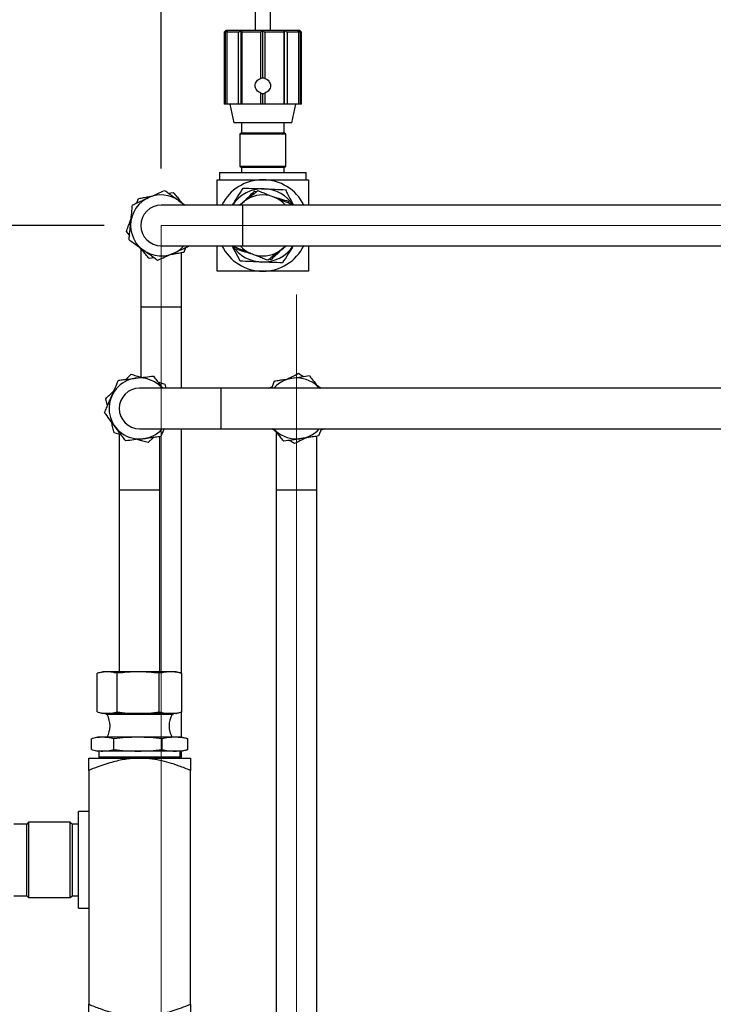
# Paper-space layout 'Sheet1' of a CAD drawing. Header units: millimetres. Extents: x 0 to 23548, y 0 to 16632.
# Tile 120 of 143: x 9597 to 9938, y 14219 to 14703. Entities that reach past the tile are written whole.
import ezdxf

# ---------------------------------------------------------------- set-up
doc = ezdxf.new("R2010")
doc.units = ezdxf.units.MM
doc.linetypes.add('SLD-Mista-longa', pattern=[19.05, 15.24, -1.27, 1.27, -1.27])
doc.linetypes.add('SLD-Sólida', pattern=[0])
doc.layers.add('DETALHAMENTO', color=8, linetype='SLD-Sólida')
doc.styles.add('SLDTEXTSTYLE2', font='CALIBRI.TTF')
doc.dimstyles.new('SLDDIMSTYLE1', dxfattribs={"dimtxt": 72.8, "dimasz": 49, "dimexe": 0, "dimexo": 0.0625, "dimgap": 18.2, "dimtad": 1, "dimdec": 0, "dimrnd": 1e-09, "dimzin": 12, "dimdsep": 46, "dimtxsty": 'SLDTEXTSTYLE2', "dimsah": 1, "dimcen": 0.09, "dimadec": 0, "dimazin": 3, "dimtfac": 1, "dimtdec": 0, "dimtofl": 0, "dimtmove": 0, "dimatfit": 3, "dimfxl": 0, "dimfrac": 2, "dimtolj": 1, "dimtzin": 12, "dimarcsym": 0})
doc.dimstyles.new('SLDDIMSTYLE2', dxfattribs={"dimtxt": 72.8, "dimasz": 49, "dimexe": 0, "dimexo": 0.0625, "dimgap": 18.2, "dimtad": 1, "dimrnd": 1e-09, "dimzin": 12, "dimdsep": 46, "dimtxsty": 'SLDTEXTSTYLE2', "dimsah": 1, "dimcen": 0.09, "dimadec": 0, "dimazin": 3, "dimtfac": 1, "dimtmove": 0, "dimatfit": 0, "dimfxl": 0, "dimfrac": 2, "dimtolj": 1, "dimtzin": 12, "dimarcsym": 0})

# ---------------------------------------------------------------- blocks, each defined once
blk = doc.blocks.new('_D')
at = {"layer": 'DETALHAMENTO', "ltscale": 28}
for p, q in [((9666.18, 14629.68), (9666.18, 15015.68)), ((16302.68, 14629.68), (16302.68, 15015.68)), ((16302.68, 14987.68), (9666.18, 14987.68))]:
    blk.add_line(p, q, dxfattribs=at)
for points in [[(9666.18, 14987.68), (9715.18, 14975.78), (9715.18, 14999.58)], [(16302.68, 14987.68), (16253.68, 14999.58), (16253.68, 14975.78)]]:
    blk.add_solid(points, dxfattribs=at)
at = {"layer": 'DETALHAMENTO', "ltscale": 28, "insert": (12885.94, 15084.75), "char_height": 72.8, "attachment_point": 1, "style": 'SLDTEXTSTYLE2'}
blk.add_mtext('6637', dxfattribs=at)
blk = doc.blocks.new('_D_3')
at = {"layer": 'DETALHAMENTO', "ltscale": 28}
for p, q in [((9571.58, 14511.68), (9204.98, 14511.68)), ((9232.98, 14511.68), (9232.98, 12933.81)), ((9638.7, 12933.81), (9204.98, 12933.81))]:
    blk.add_line(p, q, dxfattribs=at)
for points in [[(9232.98, 14511.68), (9221.08, 14462.68), (9244.88, 14462.68)], [(9232.98, 12933.81), (9244.88, 12982.81), (9221.08, 12982.81)]]:
    blk.add_solid(points, dxfattribs=at)
at = {"layer": 'DETALHAMENTO', "ltscale": 28, "insert": (9135.92, 13624.26), "char_height": 72.8, "attachment_point": 1, "rotation": 90, "style": 'SLDTEXTSTYLE2'}
blk.add_mtext('1578', dxfattribs=at)
blk = doc.blocks.new('_D_4')
at = {"layer": 'DETALHAMENTO', "ltscale": 28}
for p, q in [((9638.18, 14601.68), (8954.29, 14601.68)), ((8982.29, 14601.68), (8982.29, 11783.18)), ((9681.82, 11783.18), (8954.29, 11783.18))]:
    blk.add_line(p, q, dxfattribs=at)
for points in [[(8982.29, 14601.68), (8970.39, 14552.68), (8994.19, 14552.68)], [(8982.29, 11783.18), (8994.19, 11832.18), (8970.39, 11832.18)]]:
    blk.add_solid(points, dxfattribs=at)
at = {"layer": 'DETALHAMENTO', "ltscale": 28, "insert": (8885.22, 13093.95), "char_height": 72.8, "attachment_point": 1, "rotation": 90, "style": 'SLDTEXTSTYLE2'}
blk.add_mtext('2819', dxfattribs=at)
blk = doc.blocks.new('_D_5')
at = {"layer": 'DETALHAMENTO', "ltscale": 28}
for p, q in [((12979.83, 14601.68), (12979.83, 14699.68)), ((12979.83, 14511.68), (12979.83, 14601.68)), ((12979.83, 14511.68), (12979.83, 14301.57))]:
    blk.add_line(p, q, dxfattribs=at)
for points in [[(12979.83, 14601.68), (12991.73, 14650.68), (12967.93, 14650.68)], [(12979.83, 14511.68), (12967.93, 14462.68), (12991.73, 14462.68)]]:
    blk.add_solid(points, dxfattribs=at)
at = {"layer": 'DETALHAMENTO', "ltscale": 28, "insert": (12882.76, 14301.57), "char_height": 72.8, "attachment_point": 1, "rotation": 90, "style": 'SLDTEXTSTYLE2'}
blk.add_mtext('90', dxfattribs=at)
blk = doc.blocks.new('_D_8')
at = {"layer": 'DETALHAMENTO', "ltscale": 28}
for p, q in [((11830.9, 11783.18), (11830.9, 14511.68)), ((9780.85, 11783.18), (11858.9, 11783.18))]:
    blk.add_line(p, q, dxfattribs=at)
for points in [[(11830.9, 14511.68), (11819, 14462.68), (11842.8, 14462.68)], [(11830.9, 11783.18), (11842.8, 11832.18), (11819, 11832.18)]]:
    blk.add_solid(points, dxfattribs=at)
at = {"layer": 'DETALHAMENTO', "ltscale": 28, "insert": (11733.84, 13048.95), "char_height": 72.8, "attachment_point": 1, "rotation": 90, "style": 'SLDTEXTSTYLE2'}
blk.add_mtext('2729', dxfattribs=at)

psp = doc.layouts.new('Sheet1')

# ---------------------------------------------------------------- linework, layer by layer
at = {"color": 7, "linetype": 'SLD-Sólida', "lineweight": 25, "ltscale": 28}
for p, q in [((9712.376, 14707.184), (9712.376, 14697.684)), ((9719.976, 14697.684), (9719.976, 14707.184)), ((9698.126, 14697.684), (9697.176, 14696.734)), ((9697.176, 14696.734), (9697.176, 14661.284)), ((9697.841, 14696.734), (9697.176, 14696.734)), ((9697.841, 14661.284), (9697.841, 14696.734)), ((9698.126, 14697.684), (9699.01, 14697.684)), ((9698.414, 14696.734), (9698.414, 14661.284)), ((9704.271, 14696.734), (9698.414, 14696.734)), ((9699.01, 14697.684), (9705.567, 14697.684)), ((9704.271, 14661.284), (9704.271, 14696.734)), ((9705.567, 14697.684), (9716.176, 14697.684)), ((9705.567, 14661.284), (9705.567, 14697.684)), ((9705.772, 14696.734), (9705.772, 14661.284)), ((9715.249, 14696.734), (9705.772, 14696.734)), ((9715.249, 14673.95), (9715.249, 14696.734)), ((9716.176, 14697.684), (9726.786, 14697.684)), ((9716.176, 14674.184), (9716.176, 14697.684)), ((9717.104, 14696.734), (9717.104, 14673.95)), ((9726.581, 14696.734), (9717.104, 14696.734)), ((9726.581, 14661.284), (9726.581, 14696.734)), ((9726.786, 14661.284), (9726.786, 14697.684)), ((9726.786, 14697.684), (9733.343, 14697.684)), ((9728.081, 14696.734), (9728.081, 14661.284)), ((9733.938, 14696.734), (9728.081, 14696.734)), ((9733.343, 14697.684), (9734.226, 14697.684)), ((9733.938, 14661.284), (9733.938, 14696.734)), ((9735.176, 14696.734), (9734.226, 14697.684)), ((9734.511, 14696.734), (9734.511, 14661.284)), ((9735.176, 14696.734), (9734.511, 14696.734)), ((9735.176, 14661.284), (9735.176, 14696.734)), ((9715.249, 14661.284), (9715.249, 14666.817)), ((9717.104, 14666.817), (9717.104, 14661.284)), ((9716.176, 14661.284), (9716.176, 14666.584)), ((9697.841, 14661.284), (9697.176, 14661.284)), ((9698.414, 14661.284), (9697.841, 14661.284)), ((9704.271, 14661.284), (9698.414, 14661.284)), ((9700.026, 14661.284), (9701.926, 14652.184)), ((9705.567, 14661.284), (9704.271, 14661.284)), ((9705.772, 14661.284), (9705.567, 14661.284)), ((9715.249, 14661.284), (9705.772, 14661.284)), ((9716.176, 14661.284), (9715.249, 14661.284)), ((9717.104, 14661.284), (9716.176, 14661.284)), ((9726.581, 14661.284), (9717.104, 14661.284)), ((9726.786, 14661.284), (9726.581, 14661.284)), ((9728.081, 14661.284), (9726.786, 14661.284)), ((9733.938, 14661.284), (9728.081, 14661.284)), ((9730.426, 14652.184), (9732.326, 14661.284)), ((9734.511, 14661.284), (9733.938, 14661.284)), ((9735.176, 14661.284), (9734.511, 14661.284)), ((9730.426, 14652.184), (9701.926, 14652.184)), ((9705.689, 14652.184), (9705.689, 14647.284)), ((9726.663, 14647.284), (9726.663, 14652.184)), ((9705.689, 14647.284), (9704.926, 14646.52)), ((9705.689, 14647.284), (9726.663, 14647.284)), ((9727.426, 14646.52), (9726.663, 14647.284)), ((9704.926, 14646.52), (9704.926, 14630.897)), ((9727.426, 14646.52), (9704.926, 14646.52)), ((9727.426, 14630.897), (9727.426, 14646.52)), ((9704.926, 14630.897), (9705.689, 14630.134)), ((9704.926, 14630.897), (9727.426, 14630.897)), ((9705.689, 14630.134), (9705.689, 14627.684)), ((9726.663, 14630.134), (9705.689, 14630.134)), ((9726.663, 14630.134), (9727.426, 14630.897)), ((9726.663, 14627.684), (9726.663, 14630.134)), ((9694.801, 14627.684), (9694.801, 14624.184)), ((9694.801, 14627.684), (9737.551, 14627.684)), ((9737.551, 14624.184), (9737.551, 14627.684)), ((9712.087, 14618.515), (9712.996, 14618.248)), ((9654.244, 14612.759), (9655.042, 14614.951)), ((9669.802, 14617.555), (9672.099, 14617.96)), ((9674.939, 14613.858), (9677.96, 14611.684)), ((9704.618, 14611.684), (9706.924, 14613.491)), ((9728.708, 14613.64), (9728.931, 14612.72)), ((9706.176, 14611.684), (9666.176, 14611.684)), ((10115.926, 14611.684), (9706.176, 14611.684)), ((9706.176, 14611.684), (9706.176, 14601.684)), ((9729.81, 14612.367), (9729.907, 14611.684)), ((9706.176, 14601.684), (9706.176, 14591.684)), ((9650.618, 14596.888), (9649.119, 14598.674)), ((9656.176, 14590.32), (9656.176, 14561.684)), ((9666.176, 14591.684), (9706.176, 14591.684)), ((9678.108, 14590.608), (9677.311, 14588.416)), ((9702.543, 14591), (9702.446, 14591.684)), ((9703.645, 14589.727), (9703.421, 14590.647)), ((9706.176, 14591.684), (10115.926, 14591.684)), ((9727.734, 14591.684), (9725.428, 14589.877)), ((9662.55, 14585.812), (9660.254, 14585.407)), ((9676.176, 14561.684), (9676.176, 14588.314)), ((9720.265, 14584.853), (9719.357, 14585.119)), ((9656.176, 14561.684), (9656.176, 14527.125)), ((9656.176, 14561.684), (9676.176, 14561.684)), ((9676.176, 14521.684), (9676.176, 14561.684)), ((9648.796, 14525.972), (9651.426, 14528.499)), ((9695.576, 14521.684), (9655.576, 14521.684)), ((9664.56, 14524.7), (9668.064, 14523.686)), ((9668.064, 14523.686), (9668.558, 14521.684)), ((10115.926, 14521.684), (9695.576, 14521.684)), ((9695.576, 14521.684), (9695.576, 14511.684)), ((9720.544, 14521.684), (9721.916, 14525.202)), ((9742.978, 14522.901), (9744.821, 14521.684)), ((9639.812, 14512.956), (9638.938, 14516.497)), ((9695.576, 14511.684), (9695.576, 14501.684)), ((9646.592, 14498.668), (9643.089, 14499.681)), ((9645.576, 14499.07), (9645.576, 14471.684)), ((9655.576, 14501.684), (9695.576, 14501.684)), ((9662.356, 14497.395), (9659.727, 14494.868)), ((9665.576, 14471.684), (9665.576, 14497.863)), ((9676.176, 14381.478), (9676.176, 14501.684)), ((9695.576, 14501.684), (10115.926, 14501.684)), ((9722.511, 14500.466), (9720.668, 14501.684)), ((9722.744, 14500.234), (9722.744, 14471.684)), ((9742.744, 14471.684), (9742.744, 14498.129)), ((9744.945, 14501.684), (9743.573, 14498.165)), ((9645.576, 14471.684), (9645.576, 14382.184)), ((9645.576, 14471.684), (9665.576, 14471.684)), ((9665.576, 14382.184), (9665.576, 14471.684)), ((9722.744, 14471.684), (9722.744, 12917.286)), ((9722.744, 14471.684), (9732.744, 14471.684)), ((9732.744, 14471.684), (9742.744, 14471.684)), ((9742.744, 12917.286), (9742.744, 14471.684)), ((9634.806, 14362.434), (9634.806, 14381.434)), ((9637.576, 14382.184), (9635.22, 14381.549)), ((9639.659, 14382.184), (9637.576, 14382.184)), ((9654.897, 14382.184), (9639.659, 14382.184)), ((9644.513, 14362.434), (9644.513, 14381.434)), ((9670.814, 14382.184), (9654.897, 14382.184)), ((9665.282, 14362.434), (9665.282, 14381.434)), ((9673.576, 14382.184), (9670.814, 14382.184)), ((9675.932, 14381.549), (9673.576, 14382.184)), ((9675.91, 14381.547), (9676.346, 14381.434)), ((9676.346, 14362.434), (9676.346, 14381.434)), ((9635.22, 14362.318), (9637.576, 14361.684)), ((9639.659, 14361.684), (9637.576, 14361.684)), ((9639.076, 14361.684), (9639.076, 14361.184)), ((9654.897, 14361.684), (9639.659, 14361.684)), ((9670.814, 14361.684), (9654.897, 14361.684)), ((9673.576, 14361.684), (9670.814, 14361.684)), ((9672.076, 14361.184), (9672.076, 14361.684)), ((9673.576, 14361.684), (9675.932, 14362.318)), ((9676.346, 14362.434), (9675.91, 14362.32)), ((9676.176, 14349.993), (9676.176, 14362.39)), ((9640.986, 14361.184), (9639.076, 14361.184)), ((9672.076, 14361.184), (9640.986, 14361.184)), ((9631.922, 14343.934), (9631.922, 14349.267)), ((9635.076, 14350.017), (9632.393, 14349.382)), ((9637.449, 14350.017), (9635.076, 14350.017)), ((9654.803, 14350.017), (9637.449, 14350.017)), ((9642.976, 14343.934), (9642.976, 14349.267)), ((9672.931, 14350.017), (9654.803, 14350.017)), ((9666.63, 14343.934), (9666.63, 14349.267)), ((9676.076, 14350.017), (9672.931, 14350.017)), ((9678.759, 14349.382), (9676.076, 14350.017)), ((9678.737, 14349.379), (9679.231, 14349.267)), ((9679.231, 14343.934), (9679.231, 14349.267)), ((9632.393, 14343.818), (9635.076, 14343.184)), ((9637.449, 14343.184), (9635.076, 14343.184)), ((9635.626, 14343.184), (9635.626, 14340.184)), ((9654.803, 14343.184), (9637.449, 14343.184)), ((9672.931, 14343.184), (9654.803, 14343.184)), ((9676.076, 14343.184), (9672.931, 14343.184)), ((9675.526, 14340.184), (9675.526, 14343.184)), ((9676.076, 14343.184), (9678.759, 14343.818)), ((9676.176, 14339.684), (9676.176, 14343.207)), ((9679.231, 14343.934), (9678.737, 14343.821)), ((9630.576, 14339.684), (9655.576, 14339.684)), ((9637.935, 14340.184), (9635.626, 14340.184)), ((9636.376, 14340.184), (9636.376, 14339.684)), ((9675.526, 14340.184), (9637.935, 14340.184)), ((9655.576, 14339.684), (9680.576, 14339.684)), ((9674.776, 14339.684), (9674.776, 14340.184)), ((9630.576, 14333.705), (9630.576, 14218.662)), ((9680.576, 14218.662), (9680.576, 14333.705)), ((9630.576, 14313.434), (9625.576, 14313.434)), ((9625.576, 14265.934), (9625.576, 14313.434)), ((9600.096, 14307.323), (9593.726, 14307.323)), ((9600.957, 14308.184), (9600.096, 14307.323)), ((9600.096, 14272.044), (9600.096, 14307.323)), ((9621.531, 14308.184), (9600.957, 14308.184)), ((9600.957, 14308.184), (9600.957, 14271.184)), ((9622.391, 14307.323), (9621.531, 14308.184)), ((9621.531, 14271.184), (9621.531, 14308.184)), ((9625.576, 14307.323), (9622.391, 14307.323)), ((9622.391, 14307.323), (9622.391, 14272.044)), ((9593.726, 14272.044), (9600.096, 14272.044)), ((9600.096, 14272.044), (9600.957, 14271.184)), ((9600.957, 14271.184), (9621.531, 14271.184)), ((9621.531, 14271.184), (9622.391, 14272.044)), ((9622.391, 14272.044), (9625.576, 14272.044)), ((9625.576, 14265.934), (9630.576, 14265.934))]:
    psp.add_line(p, q, dxfattribs=at)
at = {"color": 7, "linetype": 'SLD-Sólida', "lineweight": 25, "ltscale": 784}
for centre, radius, start, end in [((9716.188, 14672.18), 2.004, 90.32584, 117.93809), ((9716.165, 14672.18), 2.004, 62.06191, 89.67416), ((9716.188, 14668.587), 2.004, 242.06191, 269.67416), ((9716.165, 14668.587), 2.004, 270.32584, 297.93809), ((9716.176, 14601.684), 22.5, 90, 153.6122), ((9716.176, 14601.684), 22.5, 26.3878, 90), ((9716.176, 14601.684), 18, 87.73686, 146.25101), ((9716.176, 14601.684), 18, 33.74899, 87.73686), ((9666.176, 14601.684), 15, 41.81031, 318.18969), ((9716.176, 14601.684), 15, 41.81031, 138.18969), ((9666.176, 14601.684), 10, 90, 180), ((9666.176, 14601.684), 10, 180, 270), ((9716.176, 14601.684), 22.5, 206.3878, 270), ((9716.176, 14601.684), 18, 213.74899, 267.73686), ((9716.176, 14601.684), 15, 221.81031, 318.35385), ((9716.176, 14601.684), 18, 267.73686, 326.25101), ((9716.176, 14601.684), 22.5, 270, 333.6122), ((9655.576, 14511.684), 15, 66.90641, 317.69781), ((9732.744, 14511.684), 15, 41.21461, 138.18969), ((9655.576, 14511.684), 10, 90, 180), ((9655.576, 14511.684), 15, 41.81031, 66.90641), ((9655.576, 14511.684), 10, 180, 270), ((9732.744, 14511.684), 15, 221.81031, 318.18969), ((9629.935, 14355.6), 11.141, 329.92437, 30.07563), ((9681.217, 14355.6), 11.141, 149.92437, 210.07563)]:
    psp.add_arc(centre, radius, start, end, dxfattribs=at)
at = {"color": 7, "linetype": 'SLD-Sólida', "lineweight": 25, "ltscale": 28}
for points, knots in [([(9697.841, 14696.734), (9698.061, 14696.916), (9698.448, 14697.236), (9698.84, 14697.549), (9699.01, 14697.684)], [0, 0, 0, 0, 0.5682694, 1, 1, 1, 1]), ([(9699.01, 14697.684), (9698.9, 14697.511), (9698.7, 14697.198), (9698.503, 14696.877), (9698.414, 14696.734)], [0, 0, 0, 0, 0.55168991, 1, 1, 1, 1]), ([(9704.271, 14696.734), (9704.515, 14696.916), (9704.945, 14697.236), (9705.379, 14697.549), (9705.567, 14697.684)], [0, 0, 0, 0, 0.5682694, 1, 1, 1, 1]), ([(9705.567, 14697.684), (9705.605, 14697.511), (9705.673, 14697.198), (9705.741, 14696.877), (9705.772, 14696.734)], [0, 0, 0, 0, 0.5516899, 1, 1, 1, 1]), ([(9715.249, 14696.734), (9715.424, 14696.916), (9715.731, 14697.236), (9716.042, 14697.549), (9716.176, 14697.684)], [0, 0, 0, 0, 0.5682694, 1, 1, 1, 1]), ([(9716.176, 14697.684), (9716.348, 14697.511), (9716.659, 14697.198), (9716.966, 14696.877), (9717.104, 14696.734)], [0, 0, 0, 0, 0.5516899, 1, 1, 1, 1]), ([(9726.581, 14696.734), (9726.619, 14696.916), (9726.687, 14697.236), (9726.756, 14697.549), (9726.786, 14697.684)], [0, 0, 0, 0, 0.5682694, 1, 1, 1, 1]), ([(9726.786, 14697.684), (9727.025, 14697.511), (9727.46, 14697.198), (9727.889, 14696.877), (9728.081, 14696.734)], [0, 0, 0, 0, 0.5516899, 1, 1, 1, 1]), ([(9733.938, 14696.734), (9733.826, 14696.916), (9733.629, 14697.236), (9733.429, 14697.549), (9733.343, 14697.684)], [0, 0, 0, 0, 0.56826941, 1, 1, 1, 1]), ([(9733.343, 14697.684), (9733.559, 14697.511), (9733.951, 14697.198), (9734.338, 14696.877), (9734.511, 14696.734)], [0, 0, 0, 0, 0.5516899, 1, 1, 1, 1]), ([(9715.249, 14666.817), (9714.848, 14666.958), (9714.046, 14667.24), (9713.113, 14668.132), (9712.542, 14669.218), (9712.357, 14670.415), (9712.556, 14671.6), (9713.149, 14672.675), (9714.065, 14673.535), (9714.851, 14673.81), (9715.249, 14673.95)], [0, 0, 0, 0, 0.1291658, 0.2583759, 0.3862779, 0.4999941, 0.6234467, 0.7468382, 0.8718277, 1, 1, 1, 1]), ([(9717.104, 14673.95), (9717.504, 14673.809), (9718.306, 14673.527), (9719.24, 14672.636), (9719.81, 14671.549), (9719.995, 14670.352), (9719.796, 14669.167), (9719.203, 14668.092), (9718.287, 14667.232), (9717.501, 14666.957), (9717.104, 14666.817)], [0, 0, 0, 0, 0.1291658, 0.2583759, 0.3862779, 0.4999941, 0.6234467, 0.7468382, 0.8718277, 1, 1, 1, 1]), ([(9693.676, 14611.684), (9693.676, 14612.199), (9693.676, 14613.851), (9693.676, 14616.673), (9693.676, 14620.335), (9693.676, 14622.852), (9693.676, 14624.184)], [0, 0, 0, 0, 0.1194224, 0.3829585, 0.6733956, 1, 1, 1, 1]), ([(9693.676, 14624.184), (9695.346, 14624.184), (9698.464, 14624.184), (9702.983, 14624.184), (9707.323, 14624.184), (9711.676, 14624.184), (9714.689, 14624.184), (9716.176, 14624.184)], [0, 0, 0, 0, 0.2313844, 0.4320193, 0.6119134, 0.8084177, 1, 1, 1, 1]), ([(9716.176, 14624.184), (9718.071, 14624.184), (9721.967, 14624.184), (9726.918, 14624.184), (9731.17, 14624.184), (9734.827, 14624.184), (9737.344, 14624.184), (9738.676, 14624.184)], [0, 0, 0, 0, 0.2441116, 0.5017201, 0.6508435, 0.815189, 1, 1, 1, 1]), ([(9738.676, 14624.184), (9738.676, 14622.513), (9738.676, 14619.394), (9738.676, 14615.221), (9738.676, 14612.695), (9738.676, 14611.684)], [0, 0, 0, 0, 0.40873773, 0.76315689, 1, 1, 1, 1]), ([(9660.014, 14615.359), (9661.446, 14616.005), (9664.121, 14617.21), (9666.708, 14618.376), (9667.91, 14618.917)], [0, 0, 0, 0, 0.5352511, 1, 1, 1, 1]), ([(9667.91, 14618.917), (9668.605, 14618.416), (9669.942, 14617.454), (9672.286, 14615.767), (9673.944, 14614.574), (9674.939, 14613.858)], [0, 0, 0, 0, 0.3030737, 0.5821129, 1, 1, 1, 1]), ([(9701.202, 14611.684), (9702.046, 14613.019), (9703.819, 14615.829), (9705.579, 14618.617), (9706.503, 14620.08)], [0, 0, 0, 0, 0.4754706, 1, 1, 1, 1]), ([(9706.503, 14620.08), (9708.224, 14620.012), (9711.672, 14619.876), (9715.146, 14619.738), (9716.887, 14619.67)], [0, 0, 0, 0, 0.49895257, 1, 1, 1, 1]), ([(9706.924, 14613.491), (9708.161, 14614.459), (9710.471, 14616.269), (9712.703, 14618.019), (9713.741, 14618.832)], [0, 0, 0, 0, 0.5352511, 1, 1, 1, 1]), ([(9707.791, 14614.415), (9708.266, 14614.868), (9709.725, 14616.261), (9711.136, 14617.607), (9712.087, 14618.515)], [0, 0, 0, 0, 0.3254191, 1, 1, 1, 1]), ([(9713.741, 14618.832), (9714.537, 14618.512), (9716.065, 14617.897), (9718.744, 14616.819), (9720.639, 14616.057), (9721.775, 14615.599)], [0, 0, 0, 0, 0.3030737, 0.5821129, 1, 1, 1, 1]), ([(9716.887, 14619.67), (9718.62, 14619.601), (9722.094, 14619.464), (9725.543, 14619.327), (9727.271, 14619.259)], [0, 0, 0, 0, 0.49877834, 1, 1, 1, 1]), ([(9727.271, 14619.259), (9727.675, 14618.491), (9728.996, 14615.979), (9730.329, 14613.444), (9731.255, 14611.684)], [0, 0, 0, 0, 0.305505, 1, 1, 1, 1]), ([(9652.118, 14611.801), (9652.9, 14612.154), (9654.402, 14612.83), (9657.035, 14614.017), (9658.897, 14614.856), (9660.014, 14615.359)], [0, 0, 0, 0, 0.3030737, 0.5821129, 1, 1, 1, 1]), ([(9655.042, 14614.951), (9655.886, 14615.1), (9657.509, 14615.386), (9659.742, 14615.78), (9661.135, 14616.026), (9661.723, 14616.13)], [0, 0, 0, 0, 0.3855249, 0.7404767, 1, 1, 1, 1]), ([(9672.099, 14617.96), (9672.65, 14617.303), (9673.709, 14616.041), (9675.167, 14614.304), (9676.076, 14613.221), (9676.46, 14612.763)], [0, 0, 0, 0, 0.3855249, 0.7404767, 1, 1, 1, 1]), ([(9721.098, 14615.872), (9722.37, 14615.499), (9724.95, 14614.742), (9727.443, 14614.011), (9728.708, 14613.64)], [0, 0, 0, 0, 0.492949, 1, 1, 1, 1]), ([(9721.775, 14615.599), (9723.233, 14615.013), (9725.955, 14613.918), (9728.587, 14612.859), (9729.81, 14612.367)], [0, 0, 0, 0, 0.5352511, 1, 1, 1, 1]), ([(9651.252, 14603.185), (9651.409, 14604.747), (9651.702, 14607.667), (9651.986, 14610.49), (9652.118, 14611.801)], [0, 0, 0, 0, 0.5352511, 1, 1, 1, 1]), ([(9649.119, 14598.674), (9649.412, 14599.48), (9649.976, 14601.028), (9650.751, 14603.159), (9651.235, 14604.489), (9651.439, 14605.05)], [0, 0, 0, 0, 0.3855249, 0.7404767, 1, 1, 1, 1]), ([(9650.385, 14594.568), (9650.471, 14595.421), (9650.636, 14597.06), (9650.925, 14599.933), (9651.129, 14601.966), (9651.252, 14603.185)], [0, 0, 0, 0, 0.3030737, 0.5821129, 1, 1, 1, 1]), ([(9657.414, 14589.509), (9656.139, 14590.426), (9653.757, 14592.141), (9651.455, 14593.798), (9650.385, 14594.568)], [0, 0, 0, 0, 0.5352511, 1, 1, 1, 1]), ([(9660.254, 14585.407), (9659.702, 14586.064), (9658.643, 14587.326), (9657.186, 14589.063), (9656.276, 14590.147), (9655.892, 14590.604)], [0, 0, 0, 0, 0.3855249, 0.7404767, 1, 1, 1, 1]), ([(9664.443, 14584.45), (9663.747, 14584.951), (9662.41, 14585.913), (9660.066, 14587.6), (9658.408, 14588.793), (9657.414, 14589.509)], [0, 0, 0, 0, 0.3030737, 0.5821129, 1, 1, 1, 1]), ([(9680.234, 14591.566), (9679.453, 14591.213), (9677.951, 14590.537), (9675.318, 14589.35), (9673.455, 14588.511), (9672.339, 14588.008)], [0, 0, 0, 0, 0.3030737, 0.5821129, 1, 1, 1, 1]), ([(9693.676, 14579.184), (9693.676, 14580.854), (9693.676, 14583.973), (9693.676, 14588.146), (9693.676, 14590.672), (9693.676, 14591.684)], [0, 0, 0, 0, 0.4087377, 0.7631569, 1, 1, 1, 1]), ([(9705.081, 14584.108), (9704.28, 14585.632), (9702.957, 14588.148), (9701.624, 14590.684), (9701.098, 14591.684)], [0, 0, 0, 0, 0.6055059, 1, 1, 1, 1]), ([(9710.577, 14587.768), (9709.12, 14588.354), (9706.397, 14589.45), (9703.766, 14590.508), (9702.543, 14591)], [0, 0, 0, 0, 0.5352511, 1, 1, 1, 1]), ([(9711.254, 14587.495), (9709.983, 14587.868), (9707.403, 14588.625), (9704.909, 14589.356), (9703.645, 14589.727)], [0, 0, 0, 0, 0.492949, 1, 1, 1, 1]), ([(9725.428, 14589.877), (9724.192, 14588.908), (9721.882, 14587.098), (9719.649, 14585.348), (9718.611, 14584.535)], [0, 0, 0, 0, 0.5352511, 1, 1, 1, 1]), ([(9731.15, 14591.684), (9730.307, 14590.348), (9728.533, 14587.539), (9726.773, 14584.75), (9725.85, 14583.287)], [0, 0, 0, 0, 0.4754706, 1, 1, 1, 1]), ([(9738.676, 14591.684), (9738.676, 14591.168), (9738.676, 14589.517), (9738.676, 14586.694), (9738.676, 14583.032), (9738.676, 14580.515), (9738.676, 14579.184)], [0, 0, 0, 0, 0.11942242, 0.38295852, 0.67339561, 1, 1, 1, 1]), ([(9672.339, 14588.008), (9670.907, 14587.363), (9668.231, 14586.157), (9665.645, 14584.992), (9664.443, 14584.45)], [0, 0, 0, 0, 0.5352511, 1, 1, 1, 1]), ([(9677.311, 14588.416), (9676.466, 14588.267), (9674.844, 14587.981), (9672.611, 14587.587), (9671.217, 14587.341), (9670.629, 14587.238)], [0, 0, 0, 0, 0.3855249, 0.7404767, 1, 1, 1, 1]), ([(9718.611, 14584.535), (9717.816, 14584.855), (9716.288, 14585.47), (9713.609, 14586.548), (9711.713, 14587.311), (9710.577, 14587.768)], [0, 0, 0, 0, 0.3030737, 0.5821129, 1, 1, 1, 1]), ([(9724.562, 14588.952), (9724.087, 14588.499), (9722.627, 14587.106), (9721.217, 14585.761), (9720.265, 14584.853)], [0, 0, 0, 0, 0.3254191, 1, 1, 1, 1]), ([(9715.465, 14583.698), (9713.733, 14583.766), (9710.259, 14583.903), (9706.81, 14584.04), (9705.081, 14584.108)], [0, 0, 0, 0, 0.49877834, 1, 1, 1, 1]), ([(9725.85, 14583.287), (9724.129, 14583.355), (9720.68, 14583.492), (9717.206, 14583.629), (9715.465, 14583.698)], [0, 0, 0, 0, 0.49895257, 1, 1, 1, 1]), ([(9716.176, 14579.184), (9714.281, 14579.184), (9710.386, 14579.184), (9705.434, 14579.184), (9701.183, 14579.184), (9697.526, 14579.184), (9695.009, 14579.184), (9693.676, 14579.184)], [0, 0, 0, 0, 0.2441116, 0.5017201, 0.6508435, 0.815189, 1, 1, 1, 1]), ([(9738.676, 14579.184), (9737.006, 14579.184), (9733.889, 14579.184), (9729.369, 14579.184), (9725.03, 14579.184), (9720.676, 14579.184), (9717.663, 14579.184), (9716.176, 14579.184)], [0, 0, 0, 0, 0.2313844, 0.4320193, 0.6119134, 0.8084177, 1, 1, 1, 1]), ([(9645.175, 14525.533), (9646.026, 14525.636), (9647.661, 14525.835), (9650.528, 14526.182), (9652.556, 14526.427), (9653.773, 14526.575)], [0, 0, 0, 0, 0.3030737, 0.5821129, 1, 1, 1, 1]), ([(9651.426, 14528.499), (9652.25, 14528.261), (9653.833, 14527.803), (9655.635, 14527.282), (9656.613, 14526.999), (9656.808, 14526.942)], [0, 0, 0, 0, 0.46534446, 0.89378581, 1, 1, 1, 1]), ([(9653.773, 14526.575), (9655.332, 14526.764), (9658.245, 14527.117), (9661.061, 14527.458), (9662.37, 14527.616)], [0, 0, 0, 0, 0.5352511, 1, 1, 1, 1]), ([(9662.37, 14527.616), (9662.885, 14526.93), (9663.874, 14525.613), (9665.362, 14523.632), (9666.339, 14522.331), (9666.825, 14521.684)], [0, 0, 0, 0, 0.3530455, 0.6780936, 1, 1, 1, 1]), ([(9721.916, 14525.202), (9722.763, 14525.331), (9724.391, 14525.58), (9727.246, 14526.017), (9729.266, 14526.326), (9730.476, 14526.511)], [0, 0, 0, 0, 0.30307373, 0.58211286, 1, 1, 1, 1]), ([(9728.147, 14526.155), (9728.843, 14526.503), (9730.758, 14527.46), (9732.608, 14528.385), (9733.785, 14528.973)], [0, 0, 0, 0, 0.3639477, 1, 1, 1, 1]), ([(9730.476, 14526.511), (9732.029, 14526.749), (9734.93, 14527.192), (9737.734, 14527.621), (9739.037, 14527.821)], [0, 0, 0, 0, 0.5352511, 1, 1, 1, 1]), ([(9733.785, 14528.973), (9734.498, 14528.502), (9735.292, 14527.977), (9736.106, 14527.44), (9736.189, 14527.385)], [0, 0, 0, 0, 0.8975246, 1, 1, 1, 1]), ([(9739.037, 14527.821), (9739.573, 14527.151), (9740.603, 14525.866), (9742.244, 14523.817), (9743.354, 14522.431), (9743.953, 14521.684)], [0, 0, 0, 0, 0.3333816, 0.6403251, 1, 1, 1, 1]), ([(9641.778, 14517.567), (9642.394, 14519.012), (9643.545, 14521.711), (9644.658, 14524.321), (9645.175, 14525.533)], [0, 0, 0, 0, 0.5352511, 1, 1, 1, 1]), ([(9719.201, 14521.684), (9719.664, 14521.915), (9720.215, 14522.191), (9720.78, 14522.473), (9720.869, 14522.517)], [0, 0, 0, 0, 0.8415619, 1, 1, 1, 1]), ([(9638.381, 14509.601), (9638.718, 14510.39), (9639.364, 14511.905), (9640.497, 14514.561), (9641.298, 14516.44), (9641.778, 14517.567)], [0, 0, 0, 0, 0.3030737, 0.5821129, 1, 1, 1, 1]), ([(9638.938, 14516.497), (9639.557, 14517.092), (9640.745, 14518.234), (9642.097, 14519.533), (9642.832, 14520.239), (9642.977, 14520.38)], [0, 0, 0, 0, 0.4653445, 0.8937858, 1, 1, 1, 1]), ([(9643.582, 14502.676), (9642.639, 14503.932), (9640.877, 14506.278), (9639.173, 14508.547), (9638.381, 14509.601)], [0, 0, 0, 0, 0.5352511, 1, 1, 1, 1]), ([(9643.089, 14499.681), (9642.883, 14500.514), (9642.488, 14502.114), (9642.039, 14503.935), (9641.794, 14504.924), (9641.746, 14505.121)], [0, 0, 0, 0, 0.4653445, 0.8937858, 1, 1, 1, 1]), ([(9648.783, 14495.751), (9648.268, 14496.437), (9647.279, 14497.754), (9645.544, 14500.063), (9644.318, 14501.696), (9643.582, 14502.676)], [0, 0, 0, 0, 0.30307373, 0.58211286, 1, 1, 1, 1]), ([(9665.977, 14497.834), (9665.126, 14497.731), (9663.491, 14497.533), (9660.624, 14497.185), (9658.596, 14496.94), (9657.38, 14496.792)], [0, 0, 0, 0, 0.3030737, 0.5821129, 1, 1, 1, 1]), ([(9667.619, 14501.684), (9667.592, 14501.619), (9667.032, 14500.308), (9666.492, 14499.04), (9665.977, 14497.834)], [0, 0, 0, 0, 0.048877, 1, 1, 1, 1]), ([(9726.452, 14495.547), (9725.916, 14496.216), (9724.886, 14497.501), (9723.245, 14499.55), (9722.135, 14500.936), (9721.536, 14501.684)], [0, 0, 0, 0, 0.3333816, 0.6403251, 1, 1, 1, 1]), ([(9737.342, 14497.212), (9736.645, 14496.864), (9734.731, 14495.907), (9732.881, 14494.983), (9731.704, 14494.394)], [0, 0, 0, 0, 0.3639477, 1, 1, 1, 1]), ([(9743.573, 14498.165), (9742.725, 14498.036), (9741.097, 14497.787), (9738.243, 14497.35), (9736.223, 14497.041), (9735.012, 14496.856)], [0, 0, 0, 0, 0.3030737, 0.5821129, 1, 1, 1, 1]), ([(9746.288, 14501.684), (9745.824, 14501.452), (9745.273, 14501.176), (9744.709, 14500.894), (9744.62, 14500.85)], [0, 0, 0, 0, 0.8415619, 1, 1, 1, 1]), ([(9657.38, 14496.792), (9655.821, 14496.604), (9652.907, 14496.251), (9650.091, 14495.91), (9648.783, 14495.751)], [0, 0, 0, 0, 0.5352511, 1, 1, 1, 1]), ([(9659.727, 14494.868), (9658.903, 14495.106), (9657.32, 14495.564), (9655.518, 14496.085), (9654.539, 14496.369), (9654.345, 14496.425)], [0, 0, 0, 0, 0.46534446, 0.89378581, 1, 1, 1, 1]), ([(9735.012, 14496.856), (9733.46, 14496.619), (9730.559, 14496.175), (9727.755, 14495.746), (9726.452, 14495.547)], [0, 0, 0, 0, 0.5352511, 1, 1, 1, 1]), ([(9731.704, 14494.394), (9730.991, 14494.865), (9730.196, 14495.39), (9729.383, 14495.927), (9729.3, 14495.982)], [0, 0, 0, 0, 0.8975246, 1, 1, 1, 1]), ([(9639.659, 14382.184), (9638.85, 14382.147), (9637.226, 14382.073), (9635.614, 14381.647), (9634.806, 14381.434)], [0, 0, 0, 0, 0.49877834, 1, 1, 1, 1]), ([(9644.513, 14381.434), (9644.107, 14381.546), (9642.498, 14381.992), (9640.874, 14382.102), (9639.659, 14382.184)], [0, 0, 0, 0, 0.2516904, 1, 1, 1, 1]), ([(9654.897, 14382.184), (9653.165, 14382.147), (9649.69, 14382.073), (9646.241, 14381.647), (9644.513, 14381.434)], [0, 0, 0, 0, 0.4987783, 1, 1, 1, 1]), ([(9665.282, 14381.434), (9663.562, 14381.646), (9660.113, 14382.072), (9656.638, 14382.146), (9654.897, 14382.184)], [0, 0, 0, 0, 0.4989526, 1, 1, 1, 1]), ([(9670.814, 14382.184), (9669.891, 14382.147), (9668.04, 14382.073), (9666.203, 14381.647), (9665.282, 14381.434)], [0, 0, 0, 0, 0.4987783, 1, 1, 1, 1]), ([(9676.346, 14381.434), (9675.429, 14381.646), (9673.592, 14382.072), (9671.742, 14382.146), (9670.814, 14382.184)], [0, 0, 0, 0, 0.4989526, 1, 1, 1, 1]), ([(9634.806, 14362.434), (9635.611, 14362.221), (9637.222, 14361.795), (9638.846, 14361.721), (9639.659, 14361.684)], [0, 0, 0, 0, 0.4989526, 1, 1, 1, 1]), ([(9639.659, 14361.684), (9640.874, 14361.765), (9642.498, 14361.875), (9644.107, 14362.321), (9644.513, 14362.434)], [0, 0, 0, 0, 0.7483096, 1, 1, 1, 1]), ([(9644.513, 14362.434), (9646.233, 14362.221), (9649.682, 14361.795), (9653.157, 14361.721), (9654.897, 14361.684)], [0, 0, 0, 0, 0.49895257, 1, 1, 1, 1]), ([(9654.897, 14361.684), (9656.63, 14361.72), (9660.105, 14361.794), (9663.554, 14362.22), (9665.282, 14362.434)], [0, 0, 0, 0, 0.4987783, 1, 1, 1, 1]), ([(9665.282, 14362.434), (9666.199, 14362.221), (9668.036, 14361.795), (9669.887, 14361.721), (9670.814, 14361.684)], [0, 0, 0, 0, 0.4989526, 1, 1, 1, 1]), ([(9670.814, 14361.684), (9671.737, 14361.72), (9673.588, 14361.794), (9675.425, 14362.22), (9676.346, 14362.434)], [0, 0, 0, 0, 0.4987783, 1, 1, 1, 1]), ([(9637.449, 14350.017), (9636.527, 14349.98), (9634.679, 14349.907), (9632.842, 14349.48), (9631.922, 14349.267)], [0, 0, 0, 0, 0.4990568, 1, 1, 1, 1]), ([(9642.976, 14349.267), (9642.515, 14349.379), (9640.679, 14349.826), (9638.832, 14349.935), (9637.449, 14350.017)], [0, 0, 0, 0, 0.2513056, 1, 1, 1, 1]), ([(9654.803, 14350.017), (9652.83, 14349.98), (9648.877, 14349.907), (9644.945, 14349.48), (9642.976, 14349.267)], [0, 0, 0, 0, 0.4990568, 1, 1, 1, 1]), ([(9666.63, 14349.267), (9664.668, 14349.48), (9660.737, 14349.906), (9656.783, 14349.98), (9654.803, 14350.017)], [0, 0, 0, 0, 0.4991894, 1, 1, 1, 1]), ([(9672.931, 14350.017), (9671.88, 14349.98), (9669.774, 14349.907), (9667.679, 14349.48), (9666.63, 14349.267)], [0, 0, 0, 0, 0.4990568, 1, 1, 1, 1]), ([(9679.231, 14349.267), (9678.185, 14349.48), (9676.091, 14349.906), (9673.985, 14349.98), (9672.931, 14350.017)], [0, 0, 0, 0, 0.4991894, 1, 1, 1, 1]), ([(9631.922, 14343.934), (9632.839, 14343.721), (9634.676, 14343.294), (9636.524, 14343.221), (9637.449, 14343.184)], [0, 0, 0, 0, 0.49918944, 1, 1, 1, 1]), ([(9637.449, 14343.184), (9638.832, 14343.265), (9640.679, 14343.375), (9642.515, 14343.821), (9642.976, 14343.934)], [0, 0, 0, 0, 0.7486944, 1, 1, 1, 1]), ([(9642.976, 14343.934), (9644.938, 14343.721), (9648.87, 14343.294), (9652.823, 14343.221), (9654.803, 14343.184)], [0, 0, 0, 0, 0.49918944, 1, 1, 1, 1]), ([(9654.803, 14343.184), (9656.776, 14343.22), (9660.73, 14343.294), (9664.661, 14343.72), (9666.63, 14343.934)], [0, 0, 0, 0, 0.4990568, 1, 1, 1, 1]), ([(9666.63, 14343.934), (9667.676, 14343.721), (9669.77, 14343.294), (9671.876, 14343.221), (9672.931, 14343.184)], [0, 0, 0, 0, 0.4991894, 1, 1, 1, 1]), ([(9672.931, 14343.184), (9673.982, 14343.22), (9676.088, 14343.294), (9678.182, 14343.72), (9679.231, 14343.934)], [0, 0, 0, 0, 0.4990568, 1, 1, 1, 1]), ([(9655.576, 14339.684), (9653.471, 14339.593), (9649.143, 14339.406), (9643.64, 14338.188), (9638.917, 14336.806), (9634.853, 14335.407), (9632.057, 14334.294), (9630.576, 14333.705)], [0, 0, 0, 0, 0.2441116, 0.5017201, 0.6508435, 0.815189, 1, 1, 1, 1]), ([(9630.576, 14333.705), (9630.576, 14334.439), (9630.576, 14335.809), (9630.576, 14337.441), (9630.576, 14338.671), (9630.576, 14339.516), (9630.576, 14339.628), (9630.576, 14339.684)], [0, 0, 0, 0, 0.2313844, 0.4320193, 0.6119134, 0.8084177, 1, 1, 1, 1]), ([(9680.576, 14333.705), (9678.721, 14334.439), (9675.257, 14335.809), (9670.235, 14337.441), (9665.413, 14338.671), (9660.576, 14339.516), (9657.229, 14339.628), (9655.576, 14339.684)], [0, 0, 0, 0, 0.2313844, 0.4320193, 0.6119134, 0.8084177, 1, 1, 1, 1]), ([(9680.576, 14339.684), (9680.576, 14339.593), (9680.576, 14339.406), (9680.576, 14338.188), (9680.576, 14336.806), (9680.576, 14335.407), (9680.576, 14334.294), (9680.576, 14333.705)], [0, 0, 0, 0, 0.2441116, 0.5017201, 0.6508435, 0.815189, 1, 1, 1, 1]), ([(9630.576, 14218.662), (9632.432, 14217.929), (9635.896, 14216.559), (9640.917, 14214.926), (9645.739, 14213.697), (9650.576, 14212.852), (9653.924, 14212.739), (9655.576, 14212.684)], [0, 0, 0, 0, 0.2313844, 0.4320193, 0.6119134, 0.8084177, 1, 1, 1, 1]), ([(9630.576, 14212.684), (9630.576, 14212.775), (9630.576, 14212.962), (9630.576, 14214.179), (9630.576, 14215.561), (9630.576, 14216.96), (9630.576, 14218.073), (9630.576, 14218.662)], [0, 0, 0, 0, 0.2441116, 0.5017201, 0.6508435, 0.815189, 1, 1, 1, 1]), ([(9655.576, 14212.684), (9657.682, 14212.775), (9662.01, 14212.962), (9667.512, 14214.179), (9672.235, 14215.561), (9676.299, 14216.96), (9679.096, 14218.073), (9680.576, 14218.662)], [0, 0, 0, 0, 0.2441116, 0.5017201, 0.6508435, 0.815189, 1, 1, 1, 1]), ([(9680.576, 14218.662), (9680.576, 14217.929), (9680.576, 14216.559), (9680.576, 14214.926), (9680.576, 14213.697), (9680.576, 14212.852), (9680.576, 14212.739), (9680.576, 14212.684)], [0, 0, 0, 0, 0.2313844, 0.4320193, 0.6119134, 0.8084177, 1, 1, 1, 1])]:
    psp.add_open_spline(points, degree=3, knots=knots, dxfattribs=at)
at = {"layer": 'DETALHAMENTO', "linetype": 'SLD-Mista-longa', "lineweight": 18, "ltscale": 28}
for p, q in [((16410.035, 14601.684), (9666.176, 14601.684)), ((9666.176, 14561.684), (9666.176, 14601.684)), ((9732.744, 14471.684), (9732.744, 14567.684)), ((9666.176, 14561.684), (9666.176, 12856.307)), ((9732.744, 14471.684), (9732.744, 12917.286))]:
    psp.add_line(p, q, dxfattribs=at)

# ---------------------------------------------------------------- dimensions: what is measured, and where the dimension line sits
at = {"layer": 'DETALHAMENTO', "ltscale": 28}
dim = psp.add_linear_dim(base=(9666.176242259, 14987.683601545), p1=(16302.676242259, 14601.683601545), p2=(9666.176242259, 14601.683601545), dimstyle='SLDDIMSTYLE1', dxfattribs=at)
dim.commit()
dim.dimension.update_dxf_attribs({"geometry": '_D', "text_midpoint": (12984.426242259, 14987.683601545), "dimtype": 160})
for base, p1, p2, dimstyle, picture, middle in [((12979.826, 14601.684), (16354.076, 14511.684), (9666.176, 14601.684), 'SLDDIMSTYLE2', '_D_5', (12979.826, 14350.81)), ((8982.286118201, 11783.183601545), (9666.176242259, 14601.683601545), (9709.820722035, 11783.183601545), 'SLDDIMSTYLE1', '_D_4', (8982.286118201, 13192.433601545)), ((9232.984, 12933.807), (9599.576, 14511.684), (9666.697, 12933.807), 'SLDDIMSTYLE1', '_D_3', (9232.984, 13722.745)), ((11830.904756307, 14511.683601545), (9752.845037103, 11783.183601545), (9599.576242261, 14511.683601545), 'SLDDIMSTYLE1', '_D_8', (11830.904756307, 13147.433601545))]:
    dim = psp.add_linear_dim(base=base, p1=p1, p2=p2, angle=90, dimstyle=dimstyle, dxfattribs=at)
    dim.commit()
    dim.dimension.update_dxf_attribs({"geometry": picture, "text_midpoint": middle, "dimtype": 160})

doc.saveas('drawing.dxf')
